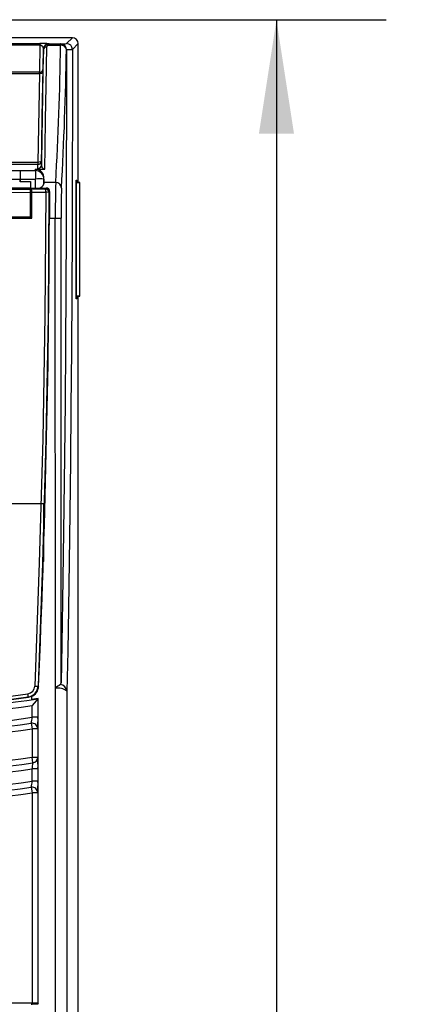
# Model space of a CAD drawing. Header units: millimetres. Extents: x 0 to 838, y 0 to 648.
# Tile 6 of 45: x 131 to 165, y 225 to 311. Entities that reach past the tile are written whole.
import ezdxf

# ---------------------------------------------------------------- set-up
doc = ezdxf.new("R2010")
doc.units = ezdxf.units.MM
doc.header["$LTSCALE"] = 3
doc.layers.add('DIMENSIONS', color=140, linetype='Continuous', lineweight=25)
doc.styles.add('SLDTEXTSTYLE0', font='TXT', dxfattribs={"width": 0.7})
doc.dimstyles.new('SLDDIMSTYLE0', dxfattribs={"dimtxt": 6.474023, "dimasz": 9.906, "dimexe": 0, "dimexo": 0.0625, "dimgap": 1.618506, "dimtad": 0, "dimtih": 1, "dimtoh": 1, "dimrnd": 1e-09, "dimzin": 12, "dimdsep": 46, "dimtxsty": 'SLDTEXTSTYLE0', "dimsah": 1, "dimcen": 0.09, "dimadec": 0, "dimazin": 3, "dimtfac": 1, "dimtofl": 0, "dimtmove": 0, "dimatfit": 3, "dimfxl": 0, "dimfrac": 2, "dimtolj": 1, "dimtzin": 12, "dimarcsym": 0})

# ---------------------------------------------------------------- blocks, each defined once
blk = doc.blocks.new('_D')
at = {"layer": 'DIMENSIONS'}
for p, q in [((107.22, 299.76), (35.348, 299.76)), ((44.873, 299.76), (44.873, 216.689)), ((35.254, 204.951), (33.08, 204.951)), ((33.08, 204.951), (33.08, 194.661)), ((54.492, 204.951), (56.666, 204.951)), ((56.666, 204.951), (56.666, 194.661)), ((33.08, 194.661), (35.254, 194.661)), ((56.666, 194.661), (54.492, 194.661)), ((44.873, 110.141), (44.873, 193.212)), ((132.119, 110.141), (35.348, 110.141))]:
    blk.add_line(p, q, dxfattribs=at)
for points in [[(44.873, 299.76), (43.349, 289.854), (46.397, 289.854)], [(44.873, 110.141), (46.397, 120.047), (43.349, 120.047)]]:
    blk.add_solid(points, dxfattribs=at)
at = {"layer": 'DIMENSIONS', "char_height": 6.35, "attachment_point": 1, "style": 'SLDTEXTSTYLE0'}
for s, insert in [('189.6', (32.561, 214.586)), ('7.47', (35.254, 202.847))]:
    blk.add_mtext(s, dxfattribs=dict(at, insert=insert))
blk = doc.blocks.new('_D_3')
at = {"layer": 'DIMENSIONS'}
for p, q in [((111.97, 310.658), (163.167, 310.658)), ((153.642, 310.658), (153.642, 222.138)), ((144.023, 210.399), (141.849, 210.399)), ((141.849, 210.399), (141.849, 200.11)), ((163.261, 210.399), (165.435, 210.399)), ((165.435, 210.399), (165.435, 200.11)), ((141.849, 200.11), (144.023, 200.11)), ((165.435, 200.11), (163.261, 200.11)), ((153.642, 110.141), (153.642, 198.661)), ((139.739, 110.141), (163.167, 110.141))]:
    blk.add_line(p, q, dxfattribs=at)
for points in [[(153.642, 310.658), (152.118, 300.752), (155.166, 300.752)], [(153.642, 110.141), (155.166, 120.047), (152.118, 120.047)]]:
    blk.add_solid(points, dxfattribs=at)
at = {"layer": 'DIMENSIONS', "char_height": 6.35, "attachment_point": 1, "style": 'SLDTEXTSTYLE0'}
for s, insert in [('200.5', (141.33, 220.034)), ('7.89', (144.023, 208.296))]:
    blk.add_mtext(s, dxfattribs=dict(at, insert=insert))

msp = doc.modelspace()

# ---------------------------------------------------------------- linework, layer by layer
for p, q in [((135.929, 309.08), (66.99, 309.08)), ((135.929, 309.08), (135.429, 308.58)), ((69.777, 308.597), (133.116, 308.597)), ((69.777, 308.481), (133.116, 308.481)), ((133.116, 308.481), (133.076, 306.105)), ((133.116, 308.597), (133.116, 308.481)), ((133.406, 308.084), (133.376, 306.33)), ((133.406, 308.084), (133.406, 308.06)), ((133.782, 308.445), (134.906, 308.445)), ((133.906, 308.576), (133.906, 308.557)), ((133.906, 308.557), (134.906, 308.557)), ((134.921, 308.571), (134.906, 308.557)), ((134.906, 308.557), (134.906, 308.445)), ((135.414, 308.065), (135.406, 308.057)), ((135.414, 308.074), (135.414, 308.065)), ((136.429, 308.58), (135.929, 308.08)), ((136.429, 296.517), (136.429, 308.58)), ((133.076, 306.105), (69.817, 306.105)), ((133.373, 306.112), (133.239, 298.387)), ((69.82, 305.996), (133.073, 305.996)), ((133.073, 305.996), (132.939, 298.271)), ((133.239, 298.387), (133.239, 298.026)), ((132.939, 298.271), (118.872, 298.271)), ((119.961, 297.557), (131.382, 297.557)), ((132.939, 298.092), (129.772, 298.092)), ((131.382, 297.557), (131.382, 297.557)), ((131.382, 297.557), (132.715, 297.557)), ((132.715, 297.635), (132.723, 297.679)), ((132.715, 297.557), (132.715, 297.635)), ((132.715, 297.557), (132.715, 296.821)), ((132.723, 297.679), (133.413, 297.679)), ((132.939, 298.271), (132.939, 298.092)), ((132.939, 297.732), (132.939, 298.092)), ((119.941, 296.807), (131.401, 296.807)), ((131.401, 296.821), (131.407, 296.594)), ((131.401, 296.821), (132.715, 296.821)), ((131.407, 296.593), (131.401, 296.807)), ((132.715, 296.141), (132.715, 296.821)), ((133.453, 296.821), (133.46, 296.868)), ((133.453, 296.821), (133.46, 296.398)), ((133.46, 296.526), (133.46, 296.868)), ((136.256, 296.73), (136.309, 296.73)), ((136.256, 286.43), (136.256, 296.73)), ((136.296, 296.517), (136.296, 296.73)), ((136.309, 296.73), (136.309, 296.517)), ((132.305, 296.037), (119.038, 296.037)), ((119.038, 295.916), (132.305, 295.941)), ((131.407, 296.594), (132.305, 296.594)), ((131.407, 296.593), (131.407, 296.594)), ((132.305, 296.593), (131.407, 296.593)), ((132.305, 296.594), (132.305, 296.039)), ((132.305, 295.941), (132.305, 296.037)), ((132.305, 295.667), (132.305, 295.941)), ((132.36, 295.668), (132.36, 296.038)), ((132.392, 295.942), (132.36, 296.038)), ((132.36, 296.038), (132.717, 296.038)), ((133.595, 295.945), (132.392, 295.942)), ((132.717, 296.038), (132.715, 296.141)), ((133.046, 296.04), (133.658, 296.04)), ((133.46, 296.398), (133.46, 296.526)), ((134.479, 296.526), (133.46, 296.526)), ((133.634, 296.004), (133.595, 295.945)), ((133.658, 296.04), (133.634, 296.004)), ((136.276, 296.5), (136.292, 296.517)), ((136.276, 296.5), (136.551, 296.508)), ((136.276, 286.66), (136.276, 296.5)), ((136.56, 296.517), (136.292, 296.517)), ((136.551, 296.508), (136.56, 296.517)), ((136.551, 296.508), (136.551, 286.652)), ((136.56, 286.643), (136.56, 296.517)), ((119.038, 295.637), (132.305, 295.667)), ((132.305, 293.528), (132.305, 295.667)), ((132.395, 295.668), (133.622, 295.672)), ((132.396, 293.429), (132.395, 295.668)), ((133.934, 295.704), (133.894, 295.645)), ((133.894, 295.645), (133.894, 295.645)), ((133.951, 295.73), (133.934, 295.704)), ((118.938, 293.405), (132.396, 293.429)), ((132.305, 293.528), (119.038, 293.504)), ((131.94, 293.44), (126.342, 293.44)), ((131.94, 293.539), (131.94, 293.44)), ((132.388, 293.456), (131.94, 293.456)), ((132.388, 293.491), (132.388, 293.456)), ((132.388, 293.456), (132.396, 293.429)), ((133.93, 293.41), (134.443, 293.41)), ((134.449, 252.608), (134.443, 293.41)), ((134.443, 293.41), (134.943, 293.41)), ((134.943, 253.067), (134.943, 293.41)), ((136.309, 286.43), (136.256, 286.43)), ((136.292, 286.643), (136.276, 286.66)), ((136.551, 286.652), (136.276, 286.66)), ((136.292, 286.643), (136.56, 286.643)), ((136.296, 286.43), (136.296, 286.643)), ((136.309, 286.643), (136.309, 286.43)), ((136.429, 145.517), (136.429, 286.643)), ((136.551, 286.652), (136.56, 286.643)), ((130.621, 268.651), (133.426, 268.651)), ((133.427, 268.651), (133.426, 268.651)), ((133.426, 268.651), (133.426, 263.622)), ((132.957, 252.803), (132.996, 252.769)), ((134.451, 211.51), (134.449, 252.608)), ((135.451, 252.359), (135.451, 211.493)), ((132.101, 251.856), (132.121, 251.837)), ((132.121, 251.837), (132.38, 251.911)), ((132.38, 251.911), (132.38, 251.609)), ((132.96, 251.71), (132.38, 251.626)), ((132.96, 251.71), (132.942, 251.69)), ((132.942, 251.69), (132.942, 250.084)), ((132.96, 240.829), (132.96, 251.71)), ((132.442, 250.084), (132.442, 251.112)), ((132.942, 250.084), (132.442, 250.084)), ((132.354, 249.567), (132.425, 249.072)), ((132.354, 249.567), (132.354, 249.567)), ((132.925, 249.072), (132.425, 249.072)), ((132.425, 249.072), (132.425, 246.617)), ((132.925, 249.072), (132.925, 246.617)), ((132.925, 249.072), (132.925, 249.072)), ((132.425, 246.617), (132.925, 246.617)), ((132.494, 246.122), (132.425, 246.617)), ((132.925, 246.617), (132.925, 246.617)), ((132.942, 245.61), (132.442, 245.61)), ((132.442, 244.53), (132.442, 245.61)), ((132.495, 246.122), (132.494, 246.122)), ((132.942, 245.61), (132.942, 244.53)), ((132.942, 244.53), (132.442, 244.53)), ((132.356, 244.013), (132.425, 243.517)), ((132.356, 244.013), (132.356, 244.013)), ((132.925, 243.517), (132.425, 243.517)), ((132.425, 243.517), (132.425, 225.254)), ((132.925, 243.518), (132.925, 243.517)), ((132.925, 243.517), (132.925, 225.245)), ((132.959, 240.829), (132.96, 240.829)), ((132.959, 232.792), (132.959, 240.829)), ((132.959, 240.829), (132.96, 240.829)), ((132.96, 232.792), (132.959, 232.792)), ((132.96, 232.792), (132.959, 232.792)), ((132.96, 225.21), (132.96, 232.792)), ((132.425, 225.254), (70.495, 225.254)), ((132.38, 225.228), (132.38, 225.102)), ((132.38, 225.21), (132.96, 225.21)), ((132.925, 225.245), (132.96, 225.21))]:
    msp.add_line(p, q)
at = {"flags": 128}
for points in [[(133.116, 308.481), (133.144, 308.479), (133.172, 308.474), (133.227, 308.452), (133.324, 308.366), (133.406, 308.084)], [(133.239, 298.026), (133.271, 299.942), (133.309, 302.266), (133.354, 304.978), (133.406, 308.06)], [(133.529, 297.692), (133.56, 299.577), (133.6, 301.972), (133.648, 304.877), (133.706, 308.288)], [(133.597, 308.448), (133.717, 308.519), (133.906, 308.557)], [(133.706, 308.288), (133.724, 308.37), (133.782, 308.445)], [(133.906, 308.557), (133.831, 308.517), (133.782, 308.445)], [(135.414, 308.065), (135.411, 302.794), (135.4, 297.562), (135.382, 292.401), (135.358, 287.286), (135.327, 282.281), (135.289, 277.419), (135.245, 272.765), (135.196, 268.327), (135.14, 264.131), (135.079, 260.16), (135.013, 256.463), (134.943, 253.067)], [(135.929, 308.08), (135.925, 302.734), (135.915, 297.43), (135.897, 292.2), (135.872, 287.023), (135.841, 281.957), (135.803, 277.036), (135.758, 272.327), (135.708, 267.835), (135.652, 263.588), (135.59, 259.569), (135.523, 255.816), (135.451, 252.359)], [(133.073, 305.996), (133.131, 305.998), (133.187, 306.004), (133.239, 306.014), (133.284, 306.028), (133.321, 306.046), (133.349, 306.066), (133.366, 306.088), (133.373, 306.112)], [(133.073, 305.996), (133.074, 306.055), (133.076, 306.105)], [(133.376, 306.33), (133.375, 306.23), (133.373, 306.112)], [(133.239, 298.387), (133.216, 298.341), (133.151, 298.303), (133.054, 298.279), (132.939, 298.271)], [(131.382, 297.557), (131.383, 297.516), (131.387, 297.385), (131.389, 297.28), (131.393, 297.148), (131.396, 296.994), (131.401, 296.821)], [(133.239, 298.026), (133.285, 297.842), (133.357, 297.756), (133.419, 297.716), (133.466, 297.7), (133.495, 297.694), (133.512, 297.692), (133.529, 297.692)], [(132.717, 296.038), (132.887, 296.038), (133.046, 296.04)], [(133.622, 295.672), (133.538, 284.948), (133.349, 274.22), (133.057, 263.5), (132.662, 252.789)], [(133.894, 295.645), (133.816, 284.898), (133.634, 274.211), (133.346, 263.458), (132.957, 252.803)], [(134.888, 252.932), (134.928, 252.989), (134.943, 253.067)], [(132.942, 251.69), (132.924, 251.669), (132.879, 251.617), (132.782, 251.505), (132.606, 251.302), (132.445, 251.116), (132.442, 251.112)]]:
    msp.add_lwpolyline(points, dxfattribs=at)
for centre, radius, start, end in [((135.929, 308.58), 0.5, 0.00536, 89.99464), ((133.28, 300.258), 8.341, 85.69897, 91.12522), ((133.906, 308.076), 0.5, 89.99592, 178.99521), ((133.912, 308.052), 0.506, 128.4897, 179.09437), ((133.675, 308.018), 0.272, 83.42615, 171.07507), ((133.687, 308.295), 0.177, 57.48567, 120.51494), ((-150.762, 312.713), 285.7, 356.75213, 359.14395), ((134.906, 308.057), 0.5, 0.02044, 89.97956), ((134.948, 307.983), 0.464, 9.1972, 95.23115), ((135.057, 315.602), 7.032, 268.89335, 273.03841), ((134.908, 308.066), 0.506, 0.87974, 88.61563), ((-146.194, 312.047), 281.628, 356.74168, 359.18829), ((135.403, 329.464), 21.391, 270.03108, 271.4108), ((135.429, 308.08), 0.5, 0.02044, 89.97956), ((133.109, 306.374), 0.271, 263.09735, 350.5475), ((132.939, 298.392), 0.3, 269.99041, 358.98961), ((421.989, 304.595), 290.692, 181.38734, 181.53516), ((132.703, 296.807), 0.75, 1.01586, 89.10177), ((132.701, 296.919), 0.761, 356.12798, 88.355), ((132.939, 298.032), 0.3, 269.99041, 358.98961), ((133.359, 299.358), 1.68, 255.54153, 271.85123), ((133.428, 298.089), 0.41, 267.91385, 284.33478), ((133.081, 286.2), 10.627, 87.99414, 91.97426), ((124.354, 295.73), 8.041, 359.55879, 1.50835), ((132.941, 296.58), 0.55, 281.00299, 340.6806), ((132.833, 295.731), 0.791, 355.74294, 15.70181), ((133.594, 295.645), 0.3, 0.01333, 89.97484), ((133.634, 295.704), 0.3, 359.99401, 89.97477), ((133.655, 295.743), 0.297, 357.41518, 89.3751), ((227.601, 293.88), 93.16, 178.37217, 180.28892), ((134.483, 296.031), 0.496, 1.03198, 90.48025), ((195.673, 293.884), 60.732, 177.96612, 180.44706), ((133.68, 294.877), 0.797, 74.4327, 94.2145), ((288.885, 293.123), 154.956, 179.03602, 179.89365), ((-883.046, 296.451), 1016.98, 357.538191, 359.828667), ((131.962, 252.817), 0.701, 278.2614, 357.64243), ((131.958, 252.845), 1, 278.19178, 357.5959), ((131.996, 252.812), 1.001, 292.06431, 357.50216), ((132.767, 253.635), 0.853, 262.91143, 282.85775), ((141.212, 243.904), 11.022, 125.0065, 127.84373), ((134.639, 251.233), 1.388, 54.21112, 97.87244), ((134.758, 252.241), 0.704, 9.66963, 79.30535), ((101.46, 466.137), 216.483, 261.85746, 278.14254), ((101.46, 466.15), 216.473, 261.86262, 278.13719), ((101.438, 465.487), 215.55, 261.84355, 278.16805), ((101.46, 466.412), 217.018, 270, 278.34124), ((20.881, 236.165), 112.321, 8.03043, 8.16855), ((101.479, 466.135), 217.24, 269.99476, 278.1941), ((101.477, 466.167), 218.29, 269.99541, 278.15508), ((128.118, 250.551), 4.349, 346.92578, 353.84572), ((117.502, 249.84), 15.442, 357.15064, 0.90841), ((101.46, 466.412), 219.035, 270, 278.10851), ((101.46, 466.412), 219.035, 270, 278.1086), ((101.477, 466.168), 219.291, 269.99548, 278.11302), ((132.424, 249.071), 0.5, 0.02441, 98.0841), ((132.425, 249.072), 0.5, 0.02448, 98.08412), ((101.477, 466.171), 221.724, 269.99563, 278.02352), ((132.424, 246.618), 0.5, 278.03636, 359.98279), ((132.425, 246.617), 0.5, 278.03642, 359.9828), ((117.805, 245.856), 15.139, 359.06872, 2.8822), ((101.46, 466.412), 222.465, 270, 278.01915), ((101.46, 466.412), 222.465, 270, 278.01922), ((101.476, 466.172), 222.725, 269.99568, 277.99179), ((128.429, 246.281), 4.069, 350.50983, 357.76606), ((101.476, 466.173), 223.796, 269.99575, 277.95334), ((128.169, 244.975), 4.297, 347.06222, 354.0517), ((117.522, 244.285), 15.422, 357.14865, 0.90933), ((101.46, 466.412), 224.535, 270, 277.90904), ((101.46, 466.412), 224.535, 270, 277.90913), ((132.425, 243.518), 0.5, 0.02437, 97.88477), ((132.424, 243.517), 0.5, 0.02429, 97.88475), ((101.476, 466.174), 224.797, 269.99581, 277.91323)]:
    msp.add_arc(centre, radius, start, end)
msp.add_ellipse((132.425, 225.245), major_axis=(0.5, 0), ratio=0.017455, start_param=0.017453, end_param=1.570796)

# ---------------------------------------------------------------- dimensions: what is measured, and where the dimension line sits
at = {"layer": 'DIMENSIONS'}
for base, p1, p2, angle, picture, middle in [((153.642, 310.658), (135.929, 110.141), (108.16, 310.658), 270, '_D_3', (153.642, 210.399)), ((44.873, 110.141), (111.03, 299.76), (135.929, 110.141), 90, '_D', (44.873, 204.951))]:
    dim = msp.add_linear_dim(base=base, p1=p1, p2=p2, angle=angle, dimstyle='SLDDIMSTYLE0', dxfattribs=at)
    dim.commit()
    dim.dimension.update_dxf_attribs({"geometry": picture, "text_midpoint": middle, "dimtype": 160})

doc.saveas('drawing.dxf')
